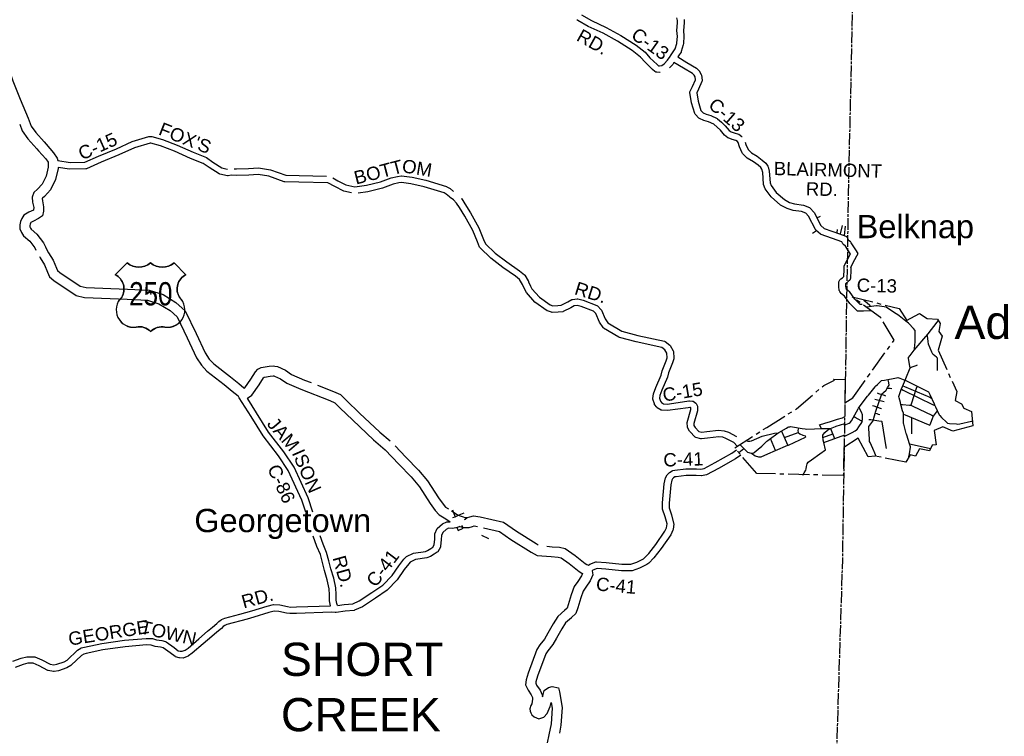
# Model space of a CAD drawing. Header units: feet. Extents: x 2324188 to 2324820, y 186207 to 186678.
# Tile 34 of 41: x 2324639 to 2324755, y 186294 to 186378. Entities that reach past the tile are written whole.
import ezdxf
from ezdxf.enums import TextEntityAlignment as Align

# ---------------------------------------------------------------- set-up
doc = ezdxf.new("R2010")
doc.units = ezdxf.units.FT
doc.header["$MEASUREMENT"] = 0
doc.linetypes.add('CENTERX2', pattern=[4, 2.5, -0.5, 0.5, -0.5])
doc.linetypes.add('CL', pattern=[2, 0.3, -0.15, 1.4, -0.15])
for name, color, linetype in [('61', 7, 'Continuous'), ('62', 7, 'Continuous'), ('COUNTY-RD', 7, 'Continuous'), ('INCORPORATION', 3, 'Continuous'), ('MTEXT', 2, 'Continuous'), ('RD_X_Cells', 7, 'Continuous'), ('RT-MKR', 7, 'Continuous'), ('RW_X_CL', 6, 'CL'), ('SH_Text', 7, 'Continuous'), ('STREET-RURAL', 14, 'Continuous'), ('STREET-URBAN', 15, 'Continuous')]:
    doc.layers.add(name, color=color, linetype=linetype)
doc.styles.add('ARIAL', font='arial.ttf')
doc.styles.add('ROAD', font='arial.ttf', dxfattribs={"height": 400})
doc.styles.get("Standard").update_dxf_attribs({"font": 'arial.ttf'})

# ---------------------------------------------------------------- blocks, each defined once
blk = doc.blocks.new('US3')
at = {"layer": '61', "color": 0, "linetype": 'Continuous'}
blk.add_lwpolyline([(-565, 888), (-874, 579), (-874, 579, -0.432186), (-706, -10), (-706, -10, 0.738096), (-328, -790), (-328, -790, -0.260744), (50, -908), (50, -908, -0.243707), (428, -790), (428, -790, 0.738096), (806, -10), (806, -10, -0.432186), (973, 579), (973, 579), (664, 888), (664, 888, -0.346154), (50, 888), (50, 888, -0.346154), (-565, 888)], format="xyb", close=True, dxfattribs=at)
at = {"layer": '61', "color": 0}
blk.add_point((57, 82), dxfattribs=at)
at = {"layer": '62', "color": 0, "linetype": 'Continuous'}
for p, q in [((-565, 888), (-874, 579)), ((973, 579), (664, 888))]:
    blk.add_line(p, q, dxfattribs=at)
for centre, major_axis, start_param, end_param in [((-258, 1278), (0, 497), 2.475104, 3.808081), ((357, 1278), (0, 497), 2.475104, 3.808081), ((-1067, 206), (0, 420), 4.173388, 5.805154), ((1166, 206), (420, 0), 2.048828, 3.680594), ((-397, -341), (453, 0), 2.321367, 4.864724), ((496, -341), (0, 453), 2.989258, 5.532614), ((-245, -1186), (0, 406), 5.470171, 6.49043), ((352, -1213), (0, 430), 6.107976, 7.064164)]:
    blk.add_ellipse(centre, major_axis=major_axis, ratio=1, start_param=start_param, end_param=end_param, dxfattribs=at)

msp = doc.modelspace()

# ---------------------------------------------------------------- linework, layer by layer
at = {"layer": 'COUNTY-RD'}
for p, q in [((2324736.07, 186348.2), (2324736.08, 186349)), ((2324736.08, 186349), (2324736.09, 186349.46))]:
    msp.add_line(p, q, dxfattribs=at)
at = {"layer": 'INCORPORATION', "linetype": 'CENTERX2'}
msp.add_lwpolyline([(2324743.45, 186343.02), (2324744.99, 186343.82), (2324745.88, 186343.24), (2324747.08, 186343.15), (2324747.43, 186342.65), (2324747.27, 186341.71), (2324747.63, 186341.16), (2324747.16, 186339.49), (2324749.36, 186334.63), (2324749.16, 186333.56), (2324749.92, 186333.2), (2324750.2, 186332.66), (2324751.12, 186332.28), (2324751.27, 186330.59), (2324748.91, 186329.97), (2324747.74, 186330.48), (2324746.7, 186330.03), (2324746.93, 186328.36), (2324746.47, 186328.33), (2324746.16, 186327.63), (2324744.96, 186327.89), (2324744.52, 186327), (2324743.87, 186327.17), (2324743.38, 186326.31), (2324739.74, 186327.03), (2324738.91, 186326.94), (2324737.76, 186329.13), (2324736.06, 186328.02), (2324735.99, 186324.73), (2324725.8, 186324.97), (2324723.19, 186327.99), (2324726.96, 186330.4), (2324730.46, 186332.59), (2324733.69, 186335.36), (2324734.97, 186335.96), (2324734.83, 186336.09), (2324736.21, 186336.06), (2324736.16, 186333.31), (2324737.1, 186333.91), (2324741.98, 186340.69), (2324740.39, 186343.35), (2324737.03, 186345.79), (2324742.57, 186344.42), (2324743.49, 186343.02)], dxfattribs=at)
at = {"layer": 'RD_X_Cells'}
for points in [[(2324713.97, 186372.27), (2324713.91, 186372.28), (2324713.85, 186372.31), (2324713.79, 186372.34), (2324713.51, 186372.59), (2324712.62, 186373.44), (2324712.08, 186374.06), (2324711.12, 186374.82), (2324709.37, 186375.94), (2324707.67, 186376.86), (2324705.93, 186377.67), (2324704.7, 186378.37), (2324704.59, 186378.46)], [(2324705.14, 186379.03), (2324706.29, 186378.36), (2324708.02, 186377.56), (2324709.77, 186376.61), (2324711.57, 186375.46), (2324712.63, 186374.63), (2324713.19, 186373.98), (2324714.03, 186373.17), (2324714.2, 186373.03), (2324714.33, 186373.01), (2324714.6, 186373.08), (2324714.89, 186373.27), (2324715.26, 186373.68), (2324715.57, 186374.14), (2324715.57, 186374.15), (2324715.59, 186374.17), (2324715.6, 186374.2), (2324715.61, 186374.2), (2324715.62, 186374.22), (2324715.62, 186374.22), (2324716.02, 186374.78), (2324716.17, 186375.01), (2324716.36, 186375.64), (2324716.36, 186375.72), (2324716.43, 186376.5), (2324716.36, 186377.19), (2324716.45, 186378.11), (2324716.44, 186378.37), (2324716.37, 186378.67)], [(2324717.22, 186378.47), (2324717.23, 186378.09), (2324717.15, 186377.19), (2324717.21, 186376.51), (2324717.14, 186375.65), (2324717.13, 186375.49), (2324716.89, 186374.71), (2324716.87, 186374.65), (2324716.66, 186374.34), (2324716.47, 186374.07), (2324717.55, 186373.41), (2324718.68, 186372.75), (2324718.72, 186372.72), (2324719.02, 186372.41), (2324719.05, 186372.37), (2324719.25, 186372.01), (2324719.28, 186371.94), (2324719.35, 186371.32), (2324719.34, 186371.25), (2324719.33, 186371.18), (2324718.92, 186370.26), (2324718.71, 186369.84), (2324718.87, 186368.85), (2324719.21, 186367.75), (2324719.46, 186367.5), (2324719.83, 186367.32), (2324720.36, 186367.16), (2324721.12, 186366.8), (2324721.16, 186366.78), (2324721.64, 186366.38), (2324722.08, 186365.96), (2324722.53, 186365.41), (2324722.77, 186365.23), (2324723.11, 186365.11), (2324723.62, 186364.98), (2324723.68, 186364.95), (2324724.03, 186364.71), (2324724.05, 186364.7)], [(2324732.71, 186353.72), (2324731.9, 186355.3), (2324731.58, 186355.64), (2324731.07, 186355.84), (2324730.07, 186355.99), (2324729.36, 186356.19), (2324728.6, 186356.6), (2324727.49, 186357.57), (2324726.79, 186358.53), (2324726.6, 186359.03), (2324726.59, 186359.09), (2324726.5, 186360.46), (2324726.39, 186360.83), (2324726.25, 186361.05), (2324725.95, 186361.31), (2324725.41, 186361.71), (2324724.67, 186362.13), (2324724.12, 186362.69), (2324724.08, 186362.75), (2324723.77, 186363.49), (2324723.6, 186364), (2324723.52, 186364.12), (2324723.33, 186364.24), (2324722.88, 186364.36), (2324722.42, 186364.52), (2324722.36, 186364.55), (2324721.98, 186364.85), (2324721.51, 186365.43), (2324721.12, 186365.8), (2324720.72, 186366.13), (2324720.08, 186366.43), (2324719.55, 186366.59), (2324719.03, 186366.83), (2324718.97, 186366.87), (2324718.56, 186367.29), (2324718.53, 186367.34), (2324718.5, 186367.4), (2324718.11, 186368.67), (2324717.91, 186369.88), (2324717.91, 186369.96), (2324717.93, 186370.04), (2324718.21, 186370.6), (2324718.56, 186371.37), (2324718.51, 186371.73), (2324718.41, 186371.91), (2324718.22, 186372.11), (2324717.15, 186372.74), (2324716.03, 186373.43), (2324715.88, 186373.2), (2324715.5, 186372.78)], [(2324714.39, 186372.22), (2324714.35, 186372.22), (2324713.99, 186372.26), (2324713.97, 186372.27)], [(2324643.4, 186361.85), (2324644.83, 186361.64), (2324646.57, 186361.65), (2324648.18, 186362.38), (2324650.29, 186363.26), (2324652.15, 186364.1), (2324654.12, 186364.69), (2324654.18, 186364.7), (2324654.34, 186364.7), (2324654.47, 186364.69), (2324655.72, 186364.34), (2324657.45, 186363.69), (2324659.33, 186362.84), (2324660.9, 186362.22), (2324661.66, 186361.68), (2324662.74, 186361.01), (2324663.19, 186360.9)], [(2324675.21, 186359.24), (2324671.82, 186359.3), (2324670.15, 186359.36), (2324670.09, 186359.37), (2324668.27, 186360.02), (2324667.01, 186360.21), (2324665.92, 186360.12), (2324664.45, 186360.1), (2324663.82, 186360.13), (2324663.48, 186360.05), (2324663.38, 186360.05), (2324662.47, 186360.27), (2324662.41, 186360.29), (2324661.22, 186361.03), (2324660.53, 186361.53), (2324659.03, 186362.11), (2324657.15, 186362.96), (2324655.48, 186363.6), (2324654.34, 186363.91), (2324654.3, 186363.91), (2324654.26, 186363.92), (2324652.43, 186363.37), (2324650.6, 186362.54), (2324648.5, 186361.66), (2324646.78, 186360.89), (2324646.7, 186360.87), (2324644.77, 186360.86), (2324643.43, 186361.06)], [(2324724.43, 186364.01), (2324724.51, 186363.76), (2324724.76, 186363.16), (2324725.15, 186362.75), (2324725.84, 186362.37), (2324726.44, 186361.92), (2324726.84, 186361.56), (2324727.1, 186361.18), (2324727.12, 186361.13), (2324727.27, 186360.59), (2324727.37, 186359.23), (2324727.49, 186358.91), (2324728.08, 186358.1), (2324729.04, 186357.25), (2324729.65, 186356.92), (2324730.23, 186356.75), (2324731.28, 186356.61), (2324731.99, 186356.32), (2324732.06, 186356.27), (2324732.55, 186355.75), (2324733.35, 186354.19), (2324733.74, 186353.86), (2324735.54, 186353.22), (2324736.29, 186352.95), (2324736.36, 186352.9), (2324736.42, 186352.84), (2324736.46, 186352.77), (2324736.52, 186352.63), (2324736.58, 186352.52), (2324736.83, 186352.31)], [(2324663.19, 186360.9), (2324663.4, 186360.85)], [(2324664.18, 186360.9), (2324664.18, 186360.9), (2324664.46, 186360.88), (2324665.88, 186360.91), (2324667.03, 186361), (2324668.47, 186360.78), (2324670.27, 186360.13), (2324671.84, 186360.08), (2324675.05, 186360.02)], [(2324675.81, 186359.82), (2324675.81, 186359.82), (2324676.4, 186359.48), (2324677.36, 186358.99), (2324678.41, 186358.77), (2324679.79, 186358.94), (2324681.43, 186359.35), (2324682.7, 186359.83)], [(2324682.7, 186359.83), (2324683.44, 186359.99), (2324683.86, 186360.05), (2324683.92, 186360.05), (2324685.15, 186359.9), (2324686.77, 186359.54), (2324689.22, 186358.79), (2324689.26, 186358.77), (2324689.63, 186358.55), (2324690.04, 186358.22)], [(2324678, 186358.06), (2324677.1, 186358.25), (2324676.03, 186358.79), (2324675.24, 186359.24), (2324675.21, 186359.24)], [(2324701.11, 186344.13), (2324701.06, 186344.16), (2324699.63, 186345.16), (2324698.63, 186346.3), (2324698.41, 186346.72), (2324698.17, 186347.26), (2324697.82, 186347.85), (2324697.34, 186348.24), (2324695.85, 186349.27), (2324694.45, 186350.34), (2324693.17, 186351.58), (2324693.12, 186351.65), (2324692.86, 186352.26), (2324692.33, 186353.6), (2324691.36, 186355.29), (2324690.73, 186356.33), (2324690.38, 186356.85), (2324690.04, 186357.23), (2324689.65, 186357.49), (2324689.59, 186357.56), (2324689.56, 186357.6), (2324689.19, 186357.91), (2324688.92, 186358.06), (2324686.57, 186358.78), (2324685.01, 186359.12), (2324683.9, 186359.27), (2324683.58, 186359.22), (2324682.93, 186359.07), (2324681.67, 186358.6), (2324679.93, 186358.17), (2324678.79, 186358.03)], [(2324690.94, 186357.4), (2324691, 186357.33), (2324691.39, 186356.76), (2324692.04, 186355.68), (2324693.04, 186353.94), (2324693.58, 186352.56), (2324693.8, 186352.06), (2324694.96, 186350.93), (2324696.31, 186349.91), (2324697.81, 186348.86), (2324698.4, 186348.39), (2324698.44, 186348.34), (2324698.84, 186347.67), (2324698.85, 186347.65), (2324698.86, 186347.63), (2324698.88, 186347.6), (2324698.89, 186347.58), (2324699.12, 186347.06), (2324699.28, 186346.75), (2324700.16, 186345.74), (2324701.44, 186344.85), (2324701.75, 186344.74), (2324702.33, 186344.76), (2324702.72, 186344.81), (2324703.5, 186345.19), (2324703.98, 186345.48), (2324704.06, 186345.5), (2324704.62, 186345.56), (2324704.69, 186345.55), (2324705.32, 186345.4), (2324706.94, 186344.78), (2324707.01, 186344.73), (2324707.44, 186344.28), (2324707.48, 186344.23), (2324707.92, 186343.19), (2324708.25, 186342.73), (2324709.87, 186341.76), (2324711.76, 186341.25), (2324714.9, 186340.56), (2324714.98, 186340.52), (2324715.54, 186340.11), (2324715.59, 186340.05), (2324715.94, 186339.44), (2324715.97, 186339.35), (2324716.02, 186338.56), (2324716.01, 186338.49), (2324715.86, 186338.01), (2324715.38, 186336.85), (2324715.26, 186336.31), (2324714.6, 186334.81), (2324714.37, 186334.18), (2324714.32, 186333.85), (2324714.43, 186333.51), (2324714.57, 186333.34), (2324714.8, 186333.19), (2324715.22, 186333.16), (2324717.56, 186333.48), (2324717.8, 186333.55), (2324717.86, 186333.55), (2324718.22, 186333.51), (2324718.31, 186333.48), (2324718.6, 186333.28), (2324718.66, 186333.22), (2324718.7, 186333.15), (2324718.79, 186332.9), (2324718.8, 186332.84), (2324718.81, 186332.43), (2324718.81, 186332.37), (2324718.38, 186330.87), (2324718.39, 186330.63), (2324718.51, 186330.39), (2324718.96, 186329.94)], [(2324736.24, 186351.78), (2324736, 186351.98), (2324735.95, 186352.04), (2324735.81, 186352.29), (2324735.27, 186352.48), (2324733.38, 186353.15), (2324733.32, 186353.19), (2324732.76, 186353.66), (2324732.71, 186353.72)], [(2324736.09, 186349.46), (2324736.44, 186350.12), (2324736.84, 186350.87), (2324736.81, 186350.92), (2324736.24, 186351.78)], [(2324736.87, 186349.26), (2324737.13, 186349.75), (2324737.59, 186350.62), (2324737.75, 186350.91), (2324737.46, 186351.35), (2324736.93, 186352.16), (2324736.83, 186352.31)], [(2324736.87, 186349.26), (2324736.87, 186348.98), (2324736.85, 186347.96), (2324736.82, 186347.86), (2324736.76, 186347.77), (2324736.57, 186347.6), (2324736.36, 186347.41), (2324736.24, 186347.33), (2324736.24, 186347.07), (2324736.28, 186346.8), (2324736.32, 186346.73), (2324736.71, 186346.44)], [(2324736.14, 186345.89), (2324735.78, 186346.16), (2324735.74, 186346.2), (2324735.57, 186346.44), (2324735.54, 186346.49), (2324735.52, 186346.55), (2324735.45, 186347.02), (2324735.46, 186347.47), (2324735.47, 186347.55), (2324735.58, 186347.79), (2324735.61, 186347.84), (2324735.65, 186347.88), (2324735.7, 186347.92), (2324735.89, 186348.04), (2324736.05, 186348.18), (2324736.07, 186348.2)], [(2324739.22, 186344.16), (2324738.36, 186344.12), (2324737.92, 186344.1), (2324737.67, 186344.09), (2324737.3, 186344.47), (2324736.84, 186344.94), (2324736.76, 186345.02), (2324736.14, 186345.89)], [(2324738.23, 186344.9), (2324737.99, 186344.89), (2324737.86, 186345.02), (2324737.4, 186345.49), (2324737.36, 186345.53), (2324736.71, 186346.44)], [(2324723.47, 186328.18), (2324723.08, 186328.61), (2324722.15, 186329.11), (2324721.79, 186329.24), (2324721.3, 186329.29), (2324719.97, 186329.13), (2324719.28, 186329.06), (2324719.21, 186329.06), (2324718.61, 186329.22), (2324718.51, 186329.27), (2324717.89, 186329.91), (2324717.86, 186329.95), (2324717.63, 186330.38), (2324717.61, 186330.47), (2324717.6, 186330.94), (2324717.6, 186331), (2324718.03, 186332.5), (2324718.02, 186332.72), (2324718.02, 186332.73), (2324717.99, 186332.75), (2324717.89, 186332.76), (2324717.71, 186332.71), (2324715.25, 186332.38), (2324714.61, 186332.42), (2324714.52, 186332.45), (2324714.06, 186332.73), (2324714, 186332.78), (2324713.75, 186333.12), (2324713.72, 186333.18), (2324713.53, 186333.74), (2324713.53, 186333.83), (2324713.61, 186334.38), (2324713.88, 186335.11), (2324714.51, 186336.55), (2324714.63, 186337.08), (2324715.12, 186338.27), (2324715.23, 186338.62), (2324715.19, 186339.17), (2324714.97, 186339.55), (2324714.61, 186339.82), (2324711.57, 186340.49), (2324709.59, 186341.02), (2324709.54, 186341.04), (2324707.74, 186342.12), (2324707.68, 186342.18), (2324707.23, 186342.81), (2324706.8, 186343.82), (2324706.54, 186344.09), (2324705.09, 186344.65), (2324704.6, 186344.77), (2324704.27, 186344.74), (2324703.88, 186344.5), (2324702.97, 186344.06), (2324702.91, 186344.04), (2324702.39, 186343.97), (2324701.66, 186343.96), (2324701.6, 186343.97), (2324701.11, 186344.13)], [(2324672.61, 186320.43), (2324672.17, 186321.81), (2324670.55, 186325.34), (2324669.4, 186327.05), (2324667.59, 186329.4), (2324666.17, 186331.69), (2324665.12, 186333.35), (2324664.78, 186333.89), (2324664.65, 186334.11)], [(2324673.44, 186320.4), (2324672.91, 186322.09), (2324671.24, 186325.73), (2324670.04, 186327.51), (2324668.23, 186329.85), (2324666.83, 186332.11), (2324665.78, 186333.77), (2324665.72, 186333.87)], [(2324718.96, 186329.94), (2324719.3, 186329.85), (2324719.89, 186329.91), (2324721.29, 186330.07), (2324721.96, 186330.01), (2324722.47, 186329.83), (2324723.4, 186329.33), (2324723.39, 186329.34)], [(2324705.94, 186314.16), (2324706.11, 186314.27), (2324706.81, 186314.55), (2324706.9, 186314.56), (2324708.05, 186314.48), (2324709.88, 186314.28), (2324710.96, 186314.28), (2324711.67, 186314.52), (2324712.42, 186314.92), (2324712.55, 186315.02), (2324713.08, 186315.56), (2324713.9, 186316.61), (2324714.96, 186318.16), (2324715.16, 186318.56), (2324715.21, 186319.03), (2324714.99, 186319.86), (2324714.69, 186320.78), (2324714.68, 186320.85), (2324714.69, 186321.5), (2324714.86, 186323.76), (2324715.03, 186324.45), (2324715.22, 186324.8), (2324715.26, 186324.85), (2324715.51, 186325.1), (2324715.81, 186325.28), (2324715.88, 186325.31), (2324716.14, 186325.36), (2324717.42, 186325.51), (2324718.67, 186325.52), (2324719.2, 186325.47), (2324719.59, 186325.56), (2324720.89, 186326.26), (2324722.85, 186327.37), (2324723.4, 186327.76)], [(2324723.9, 186327.15), (2324723.27, 186326.71), (2324721.27, 186325.58), (2324719.87, 186324.82), (2324719.28, 186324.69), (2324719.22, 186324.68), (2324718.64, 186324.74), (2324717.47, 186324.73), (2324716.27, 186324.59), (2324716.13, 186324.56), (2324715.99, 186324.48), (2324715.87, 186324.35), (2324715.77, 186324.17), (2324715.64, 186323.64), (2324715.47, 186321.46), (2324715.47, 186320.93), (2324715.74, 186320.08), (2324715.99, 186319.12), (2324716, 186319.05), (2324715.93, 186318.37), (2324715.91, 186318.3), (2324715.64, 186317.76), (2324714.53, 186316.15), (2324713.67, 186315.04), (2324713.07, 186314.42), (2324712.84, 186314.26), (2324711.98, 186313.8), (2324711.12, 186313.51), (2324711.05, 186313.5), (2324709.84, 186313.5), (2324707.98, 186313.7), (2324706.98, 186313.77), (2324706.46, 186313.56), (2324706.38, 186313.51)], [(2324676.38, 186309.41), (2324677.16, 186309.52), (2324678.15, 186309.61), (2324678.91, 186309.95), (2324680.41, 186310.93), (2324681.7, 186311.81), (2324682.79, 186312.93), (2324683.58, 186314.1), (2324684.18, 186314.86), (2324684.48, 186315.18), (2324685.34, 186315.58), (2324686.72, 186315.78), (2324686.98, 186315.88), (2324687.35, 186316.14), (2324687.6, 186316.28), (2324687.76, 186316.55), (2324687.82, 186317.24), (2324687.85, 186317.85), (2324688.12, 186318.48), (2324688.74, 186319.04), (2324689.24, 186319.29), (2324689.64, 186319.29)], [(2324690.79, 186318.74), (2324690.51, 186318.61), (2324690.46, 186318.59), (2324689.94, 186318.5), (2324689.43, 186318.51), (2324689.19, 186318.39), (2324688.77, 186318.01), (2324688.63, 186317.67), (2324688.6, 186317.18), (2324688.52, 186316.35), (2324688.5, 186316.27), (2324688.2, 186315.75), (2324688.13, 186315.68), (2324687.77, 186315.48), (2324687.34, 186315.18), (2324686.91, 186315.02), (2324685.57, 186314.82), (2324684.94, 186314.53), (2324684.77, 186314.34), (2324684.21, 186313.64), (2324683.4, 186312.43), (2324682.2, 186311.21), (2324680.85, 186310.28), (2324679.29, 186309.26), (2324678.38, 186308.85), (2324678.32, 186308.84), (2324677.25, 186308.74), (2324676.22, 186308.6), (2324676.21, 186308.6), (2324676.18, 186308.6), (2324676.16, 186308.59), (2324676.14, 186308.59), (2324676.12, 186308.59), (2324676.11, 186308.59), (2324676.11, 186308.59), (2324676.08, 186308.59), (2324675.67, 186308.61), (2324671.54, 186308.46), (2324670.75, 186308.45), (2324670.33, 186308.52), (2324669.46, 186308.72), (2324668.9, 186308.75), (2324668.28, 186308.59), (2324666.49, 186308.02), (2324665.71, 186307.82), (2324663.33, 186307.18), (2324663.08, 186307.07), (2324662.88, 186306.92), (2324662.67, 186306.71), (2324662.15, 186306.25), (2324661.55, 186305.77), (2324660.54, 186304.89), (2324659.23, 186303.79), (2324658.8, 186303.47), (2324658.76, 186303.45), (2324658.25, 186303.23), (2324658.17, 186303.22), (2324657.73, 186303.23), (2324657.68, 186303.24), (2324657.27, 186303.36), (2324657.21, 186303.39), (2324656.64, 186303.82), (2324655.79, 186304.42), (2324655.48, 186304.5), (2324654.87, 186304.59), (2324654.4, 186304.74), (2324653.83, 186304.76), (2324651.34, 186304.54), (2324648.69, 186304.18), (2324646.73, 186303.76), (2324646.45, 186303.68), (2324646.19, 186303.53), (2324644.97, 186302.36), (2324644.94, 186302.33), (2324644.46, 186302.05), (2324643.48, 186301.72), (2324642.97, 186301.62), (2324642.89, 186301.62), (2324642.25, 186301.75), (2324642.2, 186301.77), (2324641.18, 186302.29), (2324640.48, 186302.6), (2324639.86, 186302.6), (2324639.31, 186302.45), (2324638.37, 186302.12)], [(2324676.38, 186309.41), (2324676.29, 186309.63), (2324676.21, 186310.04), (2324676.21, 186310.7), (2324676.16, 186311.49), (2324675.91, 186312.63), (2324675.59, 186313.73), (2324675.33, 186314.67), (2324675.08, 186315.67), (2324674.66, 186316.66), (2324674.31, 186317.64)], [(2324675.55, 186309.39), (2324675.43, 186309.95), (2324675.42, 186310.68), (2324675.39, 186311.38), (2324675.15, 186312.43), (2324674.83, 186313.52), (2324674.58, 186314.47), (2324674.34, 186315.42), (2324673.93, 186316.38), (2324673.5, 186317.59)], [(2324664.86, 186308.4), (2324666.27, 186308.78), (2324668.07, 186309.34), (2324668.81, 186309.54), (2324669.57, 186309.5), (2324670.48, 186309.29), (2324670.81, 186309.23), (2324671.51, 186309.25), (2324675.55, 186309.39)], [(2324653.81, 186305.54), (2324654.51, 186305.52), (2324654.56, 186305.51), (2324655.04, 186305.35), (2324655.64, 186305.27), (2324656.09, 186305.15), (2324656.16, 186305.12), (2324657.1, 186304.45), (2324657.59, 186304.08), (2324657.83, 186304.01), (2324658.06, 186304.01), (2324658.39, 186304.14), (2324658.74, 186304.4), (2324660.03, 186305.49), (2324661.04, 186306.37), (2324661.64, 186306.85), (2324662.14, 186307.29), (2324662.37, 186307.51), (2324662.65, 186307.73), (2324662.69, 186307.76), (2324663.06, 186307.92), (2324664.86, 186308.4)], [(2324638.08, 186302.85), (2324639.08, 186303.2), (2324639.73, 186303.37), (2324639.78, 186303.38), (2324640.6, 186303.38), (2324640.68, 186303.36), (2324641.51, 186303), (2324642.49, 186302.5), (2324642.93, 186302.41), (2324643.28, 186302.48), (2324644.13, 186302.77), (2324644.48, 186302.97), (2324645.72, 186304.16), (2324646.11, 186304.4), (2324646.16, 186304.42), (2324646.54, 186304.52), (2324648.56, 186304.95), (2324651.26, 186305.32), (2324653.81, 186305.54)]]:
    msp.add_lwpolyline(points, dxfattribs=at)
at = {"layer": 'RD_X_Cells', "color": 2, "linetype": 'Continuous'}
for points in [[(2324637.7, 186372.27), (2324637.92, 186371.72), (2324638.1, 186371.27), (2324638.94, 186369.1), (2324639.89, 186366.85), (2324640.24, 186365.93), (2324640.78, 186365.15), (2324641.77, 186364.05)], [(2324638.9, 186366.15), (2324639.2, 186365.38), (2324639.85, 186364.42), (2324640.9, 186363.26)], [(2324640.9, 186363.26), (2324641.12, 186363.02), (2324641.96, 186362.06), (2324642.24, 186361.65), (2324642.26, 186361.57), (2324642.26, 186361.53), (2324642.26, 186361.07), (2324642, 186360.02), (2324641.55, 186359.06), (2324640.99, 186358.48), (2324640.57, 186358.09), (2324640.37, 186357.54), (2324640.42, 186356.95), (2324640.55, 186356.32), (2324640.54, 186356.06), (2324640.54, 186356.05), (2324640.51, 186356.03), (2324639.98, 186355.76), (2324639.39, 186355.43), (2324639.13, 186355.03), (2324638.98, 186354.67), (2324638.92, 186354.3), (2324638.92, 186353.81), (2324639.1, 186353.37), (2324639.33, 186352.97), (2324640.08, 186352.37), (2324640.68, 186351.56), (2324640.81, 186351.28)], [(2324641.77, 186364.05), (2324642, 186363.8), (2324642.89, 186362.78), (2324643.32, 186362.15), (2324643.4, 186361.85)], [(2324643.43, 186361.06), (2324643.43, 186360.92), (2324643.11, 186359.63), (2324642.54, 186358.39), (2324641.81, 186357.63), (2324641.57, 186357.42), (2324641.56, 186357.39), (2324641.59, 186357.12), (2324641.72, 186356.42), (2324641.71, 186355.89), (2324641.57, 186355.35), (2324641.13, 186355.03), (2324640.54, 186354.73), (2324640.21, 186354.54), (2324640.17, 186354.48), (2324640.12, 186354.36), (2324640.1, 186354.21), (2324640.1, 186354.04), (2324640.16, 186353.89), (2324640.24, 186353.76), (2324640.93, 186353.19), (2324641.69, 186352.16), (2324641.92, 186351.68), (2324642.1, 186351.33), (2324642.31, 186351), (2324642.85, 186350.1), (2324643.24, 186349.17), (2324643.36, 186348.9), (2324643.63, 186348.68), (2324646.04, 186347.05), (2324646.72, 186346.89), (2324651.61, 186346.7), (2324654.17, 186346.59), (2324655.79, 186346.06), (2324657.32, 186345.13), (2324658.4, 186344.16), (2324659.71, 186341.49), (2324660.78, 186339.19), (2324661.25, 186338.46), (2324661.77, 186337.88), (2324663.74, 186336.38), (2324664.71, 186335.58), (2324665.33, 186335.07), (2324665.41, 186335.04), (2324665.44, 186335.06), (2324666.13, 186336.09), (2324666.69, 186336.94), (2324666.96, 186337.26), (2324667.37, 186337.47), (2324668.29, 186337.61), (2324668.76, 186337.65), (2324668.99, 186337.63), (2324669.27, 186337.58), (2324670.24, 186337.15), (2324670.95, 186336.66), (2324672.48, 186335.99), (2324673.24, 186335.69)], [(2324641.21, 186350.55), (2324641.31, 186350.39), (2324641.8, 186349.57), (2324642.16, 186348.71), (2324642.4, 186348.17), (2324642.93, 186347.74), (2324645.55, 186345.96), (2324646.55, 186345.72), (2324651.56, 186345.52), (2324653.96, 186345.42), (2324655.29, 186344.99), (2324656.62, 186344.18), (2324657.45, 186343.44), (2324658.65, 186340.98), (2324659.75, 186338.61), (2324660.32, 186337.74), (2324660.97, 186337.02), (2324663.01, 186335.46), (2324663.96, 186334.67), (2324664.65, 186334.11)], [(2324665.72, 186333.87), (2324665.74, 186333.87), (2324666.27, 186334.19), (2324667.11, 186335.44), (2324667.63, 186336.24), (2324667.7, 186336.32), (2324667.74, 186336.34), (2324668.42, 186336.44), (2324668.77, 186336.47), (2324668.85, 186336.47), (2324668.92, 186336.45), (2324669.66, 186336.12), (2324670.37, 186335.63), (2324672.03, 186334.91), (2324675.45, 186333.56), (2324676.05, 186333.3), (2324676.62, 186332.73), (2324678.16, 186331.24), (2324680.59, 186328.95), (2324681.97, 186327.77), (2324683.58, 186326.07), (2324685.03, 186324.59), (2324686.03, 186323.4), (2324687.28, 186321.44), (2324687.89, 186320.62), (2324688.35, 186320.09), (2324689.15, 186319.61), (2324689.64, 186319.29)], [(2324674.01, 186335.39), (2324675.9, 186334.64), (2324676.72, 186334.28), (2324677.44, 186333.57), (2324678.97, 186332.09), (2324681.37, 186329.83), (2324682.57, 186328.81)], [(2324683.15, 186328.24), (2324684.43, 186326.88), (2324685.9, 186325.38), (2324686.98, 186324.1), (2324688.25, 186322.11), (2324688.81, 186321.35), (2324689.11, 186321), (2324689.43, 186320.81)], [(2324689.8, 186320.59), (2324690.59, 186320.07), (2324691.17, 186319.85), (2324691.38, 186319.78), (2324691.69, 186319.79), (2324691.98, 186319.88), (2324692.41, 186319.98), (2324693.2, 186319.88), (2324695.94, 186319.24), (2324697.45, 186318.19), (2324699.79, 186316.71), (2324700.02, 186316.58)], [(2324690.79, 186318.74), (2324691.22, 186318.6), (2324691.88, 186318.62), (2324692.28, 186318.74), (2324692.48, 186318.79), (2324692.85, 186318.74)], [(2324693.59, 186318.58), (2324695.45, 186318.14), (2324696.8, 186317.21), (2324699.19, 186315.69), (2324699.91, 186315.3), (2324701.56, 186315.17), (2324702.36, 186315.11), (2324702.73, 186315.03), (2324703.68, 186314.37), (2324704.87, 186313.42), (2324705.18, 186313.21), (2324705.24, 186313.18), (2324705.11, 186312.9), (2324704.68, 186312.25), (2324704.25, 186311.66), (2324703.92, 186310.66), (2324703.57, 186309.51), (2324703.43, 186309.11), (2324703.13, 186308.82)], [(2324701.05, 186316.39), (2324701.65, 186316.34), (2324702.54, 186316.28), (2324703.21, 186316.12), (2324704.38, 186315.32), (2324705.57, 186314.36), (2324705.75, 186314.24), (2324705.94, 186314.16)], [(2324706.38, 186313.51), (2324706.47, 186313.03), (2324706.13, 186312.32), (2324705.65, 186311.59), (2324705.31, 186311.12), (2324705.04, 186310.3), (2324704.68, 186309.15), (2324704.45, 186308.47), (2324703.96, 186307.99)], [(2324703.17, 186308.85), (2324702.33, 186308.13), (2324701.8, 186307.26), (2324701.17, 186306.16), (2324700.78, 186305.46), (2324700.21, 186304.76), (2324699.88, 186304.22), (2324698.83, 186301.44), (2324698.59, 186300.65), (2324698.53, 186300.07), (2324698.82, 186299.42), (2324699.21, 186298.88), (2324699.34, 186298.55), (2324699.37, 186298.36), (2324699.26, 186297.83), (2324699.15, 186297.64), (2324699.05, 186297.22), (2324699.08, 186296.96), (2324699.15, 186296.75), (2324699.27, 186296.52), (2324699.53, 186296.27), (2324700.08, 186296.05), (2324700.69, 186296.26), (2324701.06, 186296.69), (2324701.42, 186297.5), (2324701.55, 186297.96), (2324701.66, 186297.33), (2324701.54, 186295.45), (2324701.27, 186294.15), (2324701.07, 186293.21)], [(2324703.93, 186307.96), (2324703.23, 186307.36), (2324702.82, 186306.67), (2324702.19, 186305.58), (2324701.75, 186304.8), (2324701.17, 186304.08), (2324700.94, 186303.7), (2324699.94, 186301.07), (2324699.75, 186300.42), (2324699.73, 186300.25), (2324699.84, 186300.01), (2324700.25, 186299.45), (2324700.48, 186298.87), (2324700.51, 186298.65), (2324700.59, 186298.94), (2324700.74, 186299.41), (2324701.24, 186299.74), (2324701.68, 186299.86), (2324702.41, 186299.69), (2324702.52, 186299.25), (2324702.84, 186297.4), (2324702.71, 186295.29), (2324702.52, 186294.38)]]:
    msp.add_lwpolyline(points, dxfattribs=at)
at = {"layer": 'RW_X_CL', "flags": 128}
msp.add_lwpolyline([(2324734.27, 186251.26), (2324735.25, 186292.81), (2324735.92, 186314.92), (2324735.92, 186314.92), (2324736.62, 186358.08), (2324737.04, 186377.42), (2324737.04, 186377.42), (2324738.64, 186440.24), (2324738.64, 186440.24), (2324739.16, 186461.11), (2324740.28, 186523.46), (2324740.28, 186523.46), (2324740.54, 186535.27), (2324740.66, 186556.26), (2324740.81, 186565.43), (2324745.57, 186565.53), (2324745.62, 186568.9), (2324745.62, 186568.9), (2324746.32, 186618.29), (2324746.3, 186628.09), (2324746.3, 186628.09), (2324705.76, 186627.99), (2324680.08, 186628.63), (2324663.15, 186628.79), (2324663.15, 186628.79), (2324658.12, 186628.87), (2324643.83, 186628.96), (2324611.73, 186629.3), (2324599.91, 186629.42), (2324591.61, 186629.73), (2324583.71, 186629.97), (2324573.78, 186630.23), (2324554.93, 186630.48), (2324533.91, 186630.81), (2324524.96, 186630.99), (2324498.31, 186631.6), (2324498.31, 186631.6), (2324490.5, 186631.82), (2324490.48, 186634.09), (2324485.54, 186634.19), (2324485.54, 186634.19), (2324463.45, 186634.71), (2324448.66, 186634.9), (2324420.26, 186635.45), (2324402.63, 186635.81), (2324393.32, 186636), (2324386.19, 186636.03), (2324377.73, 186636.08), (2324368.03, 186636.23), (2324367.89, 186633.68), (2324365.78, 186633.66), (2324346.5, 186634.47), (2324325.6, 186634.91), (2324305.5, 186635.3)], dxfattribs=at)
at = {"layer": 'STREET-RURAL'}
for p, q in [((2324732.88, 186355.11), (2324733.31, 186355.32)), ((2324735.25, 186353.37), (2324735.3, 186353.72)), ((2324735.67, 186353.23), (2324735.89, 186354.21)), ((2324690.72, 186320.09), (2324691.28, 186320.33))]:
    msp.add_line(p, q, dxfattribs=at)
at = {"layer": 'STREET-URBAN'}
for p, q in [((2324736.14, 186353.03), (2324736.27, 186354.14)), ((2324732.37, 186353.3), (2324732.82, 186353.61)), ((2324744.08, 186329.63), (2324744.08, 186331.55)), ((2324729.04, 186329.23), (2324730.68, 186329.81)), ((2324729.54, 186328.33), (2324731.53, 186329.24)), ((2324733.58, 186329.2), (2324734.75, 186329.64)), ((2324733.68, 186328.63), (2324736.16, 186329.52)), ((2324734.5, 186330.26), (2324734.96, 186329.09)), ((2324723.81, 186328.39), (2324724.28, 186327.9)), ((2324728, 186327.69), (2324727.41, 186329.11)), ((2324690.25, 186319.89), (2324689.94, 186320.63)), ((2324691.08, 186318.72), (2324691.01, 186318.86)), ((2324693.34, 186317.71), (2324694.16, 186317.3))]:
    msp.add_line(p, q, dxfattribs=at)
for points in [[(2324739.24, 186344.64), (2324739.1, 186344.77), (2324738.54, 186345.29), (2324738.4, 186345.43)], [(2324744.35, 186339.48), (2324744.37, 186339.69), (2324744.46, 186340.51), (2324744.47, 186340.64), (2324744.47, 186340.92), (2324744.48, 186341.74), (2324744.48, 186341.84), (2324744.26, 186342.07), (2324743.7, 186342.67), (2324743.66, 186342.71), (2324743.38, 186342.93), (2324742.56, 186343.56), (2324742.44, 186343.66), (2324742.22, 186343.8), (2324741.19, 186344.47), (2324741.04, 186344.57), (2324740.81, 186344.61), (2324739.99, 186344.74), (2324739.91, 186344.75), (2324739.59, 186344.7), (2324738.78, 186344.56), (2324738.73, 186344.55)], [(2324743.29, 186335.96), (2324743.36, 186336.15), (2324743.86, 186337.41), (2324743.87, 186337.42), (2324743.81, 186337.8), (2324743.68, 186338.56), (2324743.67, 186338.64), (2324743.86, 186338.89), (2324744.34, 186339.5), (2324744.38, 186339.55), (2324744.59, 186339.79), (2324745.74, 186341.12), (2324745.8, 186341.18), (2324745.98, 186341.42), (2324747.05, 186342.81), (2324747.16, 186342.97)], [(2324747.09, 186338.56), (2324746.96, 186338.67), (2324746.59, 186339), (2324746.56, 186339.03), (2324746.44, 186339.29), (2324746.04, 186340.2), (2324746.03, 186340.22), (2324745.99, 186340.53), (2324745.91, 186341.19), (2324745.88, 186341.36)], [(2324747.11, 186337.13), (2324747.11, 186337.27), (2324747.09, 186338.41), (2324747.09, 186338.56)], [(2324743.86, 186337.43), (2324744.01, 186337.49), (2324744.6, 186337.72), (2324744.75, 186337.78)], [(2324736.11, 186330.66), (2324736.3, 186330.74), (2324736.67, 186330.91), (2324736.81, 186330.97), (2324736.94, 186331.19), (2324737.73, 186332.61), (2324737.77, 186332.68), (2324737.97, 186332.94), (2324738.85, 186334.07), (2324738.95, 186334.19), (2324739.1, 186334.39), (2324739.73, 186335.19), (2324739.77, 186335.25), (2324740.02, 186335.48), (2324740.47, 186335.89), (2324740.5, 186335.92), (2324740.86, 186335.98), (2324742.26, 186336.24), (2324742.44, 186336.27), (2324742.65, 186336.2), (2324743.23, 186335.99), (2324743.29, 186335.97), (2324743.6, 186335.82), (2324745.96, 186334.63), (2324746.03, 186334.59), (2324746.18, 186334.29), (2324746.71, 186333.19), (2324746.76, 186333.08), (2324746.88, 186332.82), (2324747.31, 186331.9), (2324747.36, 186331.79), (2324747.57, 186331.59), (2324748.15, 186331.02), (2324748.27, 186330.9), (2324748.51, 186330.88), (2324749.32, 186330.81), (2324749.51, 186330.8), (2324749.72, 186330.84), (2324751.12, 186331.13), (2324751.2, 186331.15)], [(2324739.87, 186326.97), (2324739.63, 186327.57), (2324739.6, 186327.65), (2324739.48, 186327.92), (2324739.15, 186328.62), (2324739.09, 186328.76), (2324739.08, 186328.99), (2324739, 186330.33), (2324739, 186330.5), (2324739.13, 186330.67), (2324739.48, 186331.14), (2324739.52, 186331.19), (2324739.6, 186331.5), (2324739.75, 186332.05), (2324739.8, 186332.21), (2324739.87, 186332.42), (2324740.5, 186334.24), (2324740.54, 186334.36), (2324740.74, 186334.53), (2324741.03, 186334.79), (2324741.05, 186334.8), (2324741.22, 186335.12), (2324741.32, 186335.28), (2324741.38, 186335.4), (2324741.34, 186335.65), (2324741.31, 186335.84), (2324741.27, 186336.03)], [(2324741.18, 186335.04), (2324741.35, 186335.03), (2324741.53, 186335.02), (2324741.71, 186335)], [(2324743.71, 186326.87), (2324743.72, 186326.9), (2324743.73, 186326.92), (2324743.79, 186327.3), (2324743.92, 186328.09), (2324743.92, 186328.11), (2324743.81, 186328.47), (2324743.77, 186328.59), (2324743.68, 186328.85), (2324743.43, 186329.62), (2324743.41, 186329.68), (2324743.32, 186330), (2324743.11, 186330.78), (2324743.09, 186330.85), (2324743.09, 186331.17), (2324743.08, 186331.98), (2324743.08, 186332.07), (2324742.99, 186332.36), (2324742.82, 186332.94), (2324742.78, 186333.08), (2324742.72, 186333.33), (2324742.57, 186333.91), (2324742.53, 186334.05), (2324742.62, 186334.29), (2324742.82, 186334.86), (2324742.82, 186334.86), (2324742.98, 186335.23), (2324743.21, 186335.78), (2324743.29, 186335.96)], [(2324743, 186335.32), (2324743.2, 186335.24), (2324746.2, 186333.95), (2324746.4, 186333.86)], [(2324743.96, 186333), (2324744.02, 186333.19), (2324744.64, 186335.04), (2324744.71, 186335.23)], [(2324740, 186334.48), (2324740.16, 186334.42), (2324740.79, 186334.2), (2324740.95, 186334.14)], [(2324742.84, 186334.9), (2324743.03, 186334.81), (2324746.59, 186333.06), (2324746.78, 186332.97)], [(2324736.08, 186329.33), (2324736.27, 186329.42), (2324737.02, 186329.8), (2324737.04, 186329.82), (2324737.38, 186330.02), (2324737.56, 186330.13), (2324737.61, 186330.16), (2324737.82, 186330.46), (2324738.18, 186330.97), (2324738.23, 186331.05), (2324738.24, 186331.37), (2324738.25, 186331.79), (2324738.25, 186331.89), (2324738.12, 186332.19), (2324737.95, 186332.57), (2324737.86, 186332.76)], [(2324739.43, 186333), (2324739.61, 186332.94), (2324740.32, 186332.69), (2324740.5, 186332.63)], [(2324739.7, 186333.74), (2324739.86, 186333.7), (2324740.66, 186333.49), (2324740.82, 186333.45)], [(2324742.77, 186333.11), (2324742.98, 186333.09), (2324743.81, 186333.02), (2324743.97, 186333.01), (2324744.19, 186332.9), (2324746.44, 186331.83), (2324746.62, 186331.74)], [(2324734.47, 186331.11), (2324735.3, 186331.36), (2324735.89, 186331.54), (2324736.19, 186331.68)], [(2324738.25, 186331.08), (2324738.08, 186331.18), (2324737.39, 186331.58), (2324737.21, 186331.68)], [(2324739.76, 186332.09), (2324739.94, 186332.03), (2324740.11, 186331.97), (2324740.29, 186331.91)], [(2324743.07, 186331.97), (2324743.27, 186331.89), (2324746.01, 186330.74), (2324746.21, 186330.66)], [(2324746.21, 186330.66), (2324746.28, 186330.84), (2324746.56, 186331.56), (2324746.62, 186331.74), (2324746.74, 186331.9), (2324746.97, 186332.21), (2324747.08, 186332.37)], [(2324723.66, 186327.46), (2324724.28, 186327.9), (2324724.68, 186327.5), (2324724.7, 186327.48), (2324725.12, 186327.36), (2324725.12, 186327.35), (2324725.45, 186327.42), (2324725.45, 186327.42), (2324725.49, 186327.45), (2324725.97, 186327.85), (2324726.37, 186328.18), (2324726.43, 186328.23), (2324726.99, 186328.78), (2324727.09, 186328.88), (2324727.41, 186329.11), (2324728.15, 186329.63), (2324728.39, 186329.81), (2324729.29, 186330.33), (2324729.46, 186330.43), (2324729.56, 186330.46), (2324729.7, 186330.49), (2324729.78, 186330.51), (2324730.23, 186330.43), (2324731.13, 186330.29), (2324731.51, 186330.23), (2324731.67, 186330.21), (2324732.61, 186330.24), (2324733.38, 186330.27), (2324733.87, 186330.27), (2324734.5, 186330.26), (2324735.08, 186330.51), (2324735.16, 186330.54), (2324735.68, 186330.71), (2324736.18, 186330.86)], [(2324733.42, 186330.27), (2324733.2, 186330.71), (2324733.82, 186330.91), (2324734.47, 186331.11)], [(2324741.07, 186327.92), (2324741.04, 186328.11), (2324740.56, 186331.06), (2324740.55, 186331.1), (2324740.2, 186331.15), (2324739.22, 186331.28), (2324739.02, 186331.3)], [(2324724.54, 186328.88), (2324724.72, 186328.79), (2324724.74, 186328.78), (2324724.96, 186328.78), (2324724.99, 186328.79), (2324725.15, 186328.84), (2324726.43, 186329.37), (2324726.43, 186329.37), (2324727.88, 186329.73), (2324728.34, 186329.77)], [(2324729.46, 186328.3), (2324729.04, 186329.23), (2324728.69, 186329.99)], [(2324730.7, 186330.36), (2324730.63, 186330.04), (2324730.68, 186329.81), (2324730.87, 186329.63), (2324731.22, 186329.5), (2324731.51, 186329.4), (2324731.53, 186329.24)], [(2324733.68, 186328.63), (2324733.6, 186328.92), (2324733.57, 186329.36), (2324733.58, 186329.49), (2324733.64, 186329.59), (2324733.81, 186329.8), (2324734.11, 186330.09), (2324734.5, 186330.26)], [(2324725.17, 186327.36), (2324725.6, 186327.07), (2324725.99, 186326.95), (2324726.29, 186326.93), (2324727.09, 186327.27), (2324728, 186327.69), (2324729.46, 186328.3), (2324729.54, 186328.33)], [(2324731.6, 186325.54), (2324731.66, 186325.8), (2324731.75, 186326.1), (2324731.85, 186326.32), (2324732.26, 186326.58), (2324733.23, 186327.29), (2324733.89, 186327.78), (2324733.68, 186328.63)], [(2324743.81, 186328.46), (2324743.99, 186328.42), (2324746.27, 186327.92), (2324746.28, 186327.92)], [(2324731.21, 186324.79), (2324731.39, 186325.05), (2324731.56, 186325.37), (2324731.6, 186325.54)], [(2324689.96, 186319.78), (2324690.24, 186319.88), (2324690.72, 186320.09)], [(2324691.66, 186319.74), (2324691.41, 186319.55), (2324691.28, 186319.5)], [(2324690.42, 186318.59), (2324690.58, 186318.26), (2324691.18, 186318.53), (2324691.08, 186318.72)]]:
    msp.add_lwpolyline(points, dxfattribs=at)

# ---------------------------------------------------------------- block references
at = {"layer": 'RT-MKR', "xscale": 0.004501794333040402, "yscale": 0.004501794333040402, "zscale": 0.00391459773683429}
msp.add_blockref('US3', (2324654.1, 186345.79), dxfattribs=at)

# ---------------------------------------------------------------- texts
at = {"layer": 'MTEXT'}
for s, p in [('Belknap', (2324737.57, 186352.71)), ('Georgetown', (2324659.48, 186318.06))]:
    msp.add_text(s, height=2.74, dxfattribs=at).set_placement(p)
msp.add_text('Adena', height=3.915, dxfattribs=at).set_placement((2324749.1, 186342.79), align=Align.MIDDLE_LEFT)
at = {"layer": 'RD_X_Cells', "style": 'ROAD'}
for s, rotation, p in [('RD.', 330.9453, (2324704.42, 186376.08)), ('C-13', 324.4621, (2324710.85, 186376.37)), ('C-13', 318.8136, (2324719.96, 186368.22)), ("FOX'S", 338.3769, (2324655.15, 186364.96)), ('C-15', 24.2058, (2324646.24, 186361.86)), ('BOTT', 14.4264, (2324678.54, 186359.02)), ('OM', 350.6338, (2324683.88, 186360.5)), ('BLAIRMONT', 358.5769, (2324727.78, 186360.15)), ('RD.', 358.5769, (2324731.56, 186357.75)), ('C-13', 358.5769, (2324737.56, 186346.4)), ('RD.', 342.5817, (2324704.19, 186346.13)), ('C-15', 9.4625, (2324714.83, 186333.43)), ('JAM', 310.6012, (2324667.96, 186330.77)), ('ISON', 293.7031, (2324670.94, 186327.4)), ('C-41', 1.8477, (2324714.8, 186325.78)), ('C-86', 294.6238, (2324668.05, 186325.59)), ('C-41', 52.696, (2324680.87, 186311.46)), ('RD.', 285.5927, (2324675.76, 186315.04)), ('C-41', 354.8633, (2324706.79, 186311.19)), ('RD.', 15.4219, (2324665.3, 186309.05)), ('GEORGE', 9.0509, (2324644.76, 186304.67)), ('TOWN', 347.2435, (2324653, 186306.15))]:
    msp.add_text(s, height=1.566, rotation=rotation, dxfattribs=at).set_placement(p)
at = {"layer": 'RT-MKR', "style": 'ARIAL', "width": 0.8}
msp.add_text('250', height=2.74, dxfattribs=at).set_placement((2324654.35, 186346.16), align=Align.MIDDLE)
at = {"layer": 'SH_Text', "insert": (2324669.69, 186305.03), "char_height": 3.915, "attachment_point": 1}
msp.add_mtext_dynamic_manual_height_columns('SHORT \\PCREEK', width=20.8663, gutter_width=0.00274, heights=[12.56], dxfattribs=at)

doc.saveas('drawing.dxf')
